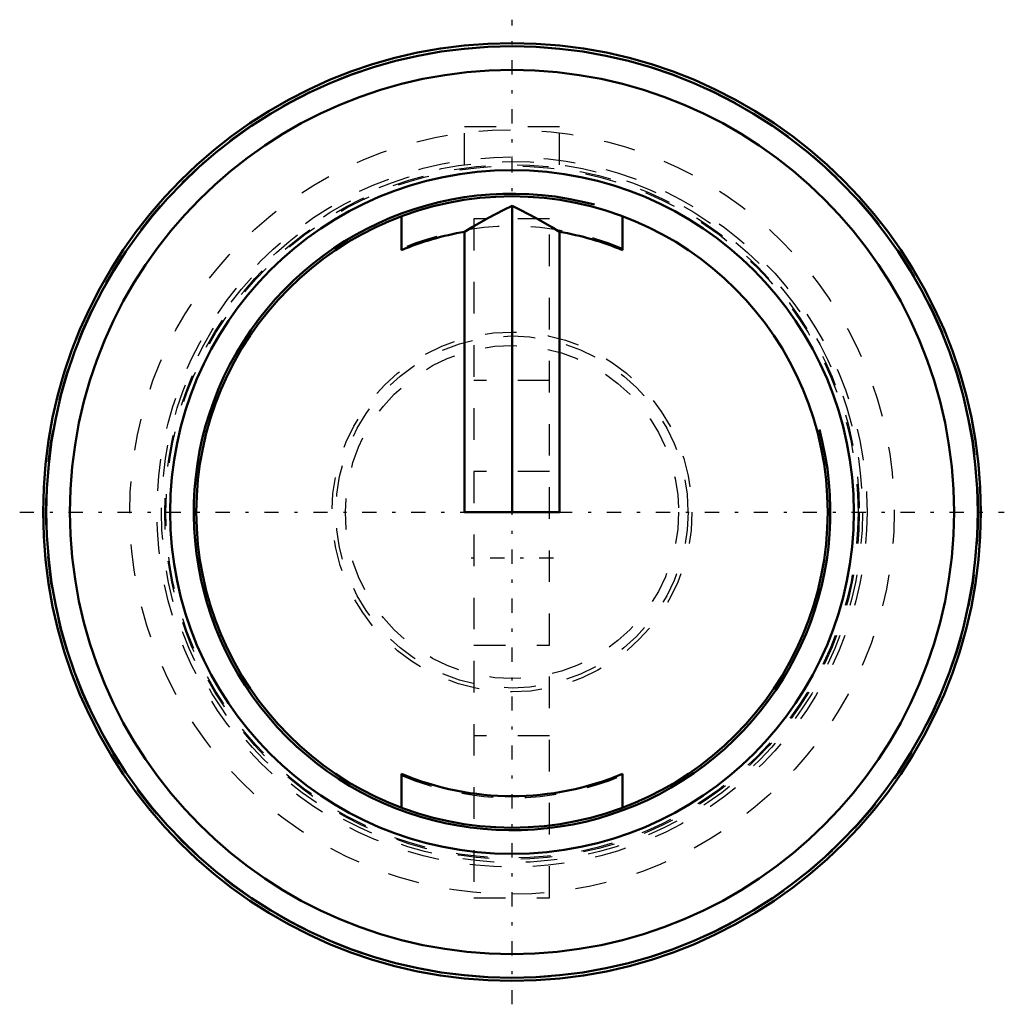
# Model space of a CAD drawing. Header units: millimetres. Extents: x -15.6 to 15.6, y -15.6 to 15.6.
import ezdxf

# ---------------------------------------------------------------- set-up
doc = ezdxf.new("R2010")
doc.units = ezdxf.units.MM
doc.linetypes.add('Center', pattern=[1.5, 0.45, -0.5, 0.05, -0.5])
doc.linetypes.add('Dashed', pattern=[2, 1, -1])
for name, color, linetype, lineweight in [('AM_0', 7, 'Continuous', 30), ('AM_10', 7, 'Continuous', 5), ('AM_3', 7, 'Dashed', 5), ('AM_7', 7, 'Center', 5)]:
    doc.layers.add(name, color=color, linetype=linetype, lineweight=lineweight)

msp = doc.modelspace()

# ---------------------------------------------------------------- linework, layer by layer
at = {"layer": 'AM_0', "color": 7, "linetype": 'Continuous', "lineweight": 50}
for p, q in [((0, 0), (0, 9.698)), ((-3.5, 9.367), (-3.5, 8.292)), ((3.5, 8.292), (3.5, 9.367)), ((-1.5, 0), (-1.5, 8.874)), ((1.5, 8.874), (1.5, 0)), ((1.5, 0), (-1.5, 0)), ((-3.5, -8.292), (-3.5, -9.367)), ((3.5, -9.367), (3.5, -8.292))]:
    msp.add_line(p, q, dxfattribs=at)
for points in [[(-1.5, 8.874), (-1.259, 9.024), (-0.767, 9.31), (-0.259, 9.574), (0, 9.698)], [(0, 9.698), (0.259, 9.574), (0.767, 9.31), (1.259, 9.024), (1.5, 8.874)]]:
    msp.add_lwpolyline(points, dxfattribs=at)
for radius in [14.85, 14.75, 14, 10.83, 10]:
    msp.add_circle((0, 0), radius, dxfattribs=at)
for start, end in [(99.5941, 112.8854), (67.1146, 80.4059), (247.1146, 292.8854)]:
    msp.add_arc((0, 0), 9, start, end, dxfattribs=at)
at = {"layer": 'AM_10', "color": 7, "linetype": 'Continuous', "lineweight": 50}
msp.add_arc((0, 0), 10.08, 75, 15, dxfattribs=at)
at = {"layer": 'AM_3', "color": 6, "linetype": 'Dashed', "lineweight": 25}
for p, q in [((1.5, 12.2), (-1.5, 12.2)), ((-1.5, 10.998), (-1.5, 12.2)), ((1.5, 10.998), (1.5, 12.2)), ((1.19, 9.285), (-1.21, 9.285)), ((-1.21, 9.285), (-1.21, -12.215)), ((1.19, -12.215), (1.19, 9.285)), ((1.19, 4.16), (-1.21, 4.16)), ((1.19, 1.285), (-1.21, 1.285)), ((-1.21, -4.215), (1.19, -4.215)), ((1.19, -7.09), (-1.21, -7.09)), ((-1.21, -12.215), (1.19, -12.215))]:
    msp.add_line(p, q, dxfattribs=at)
for radius in [14.772, 12.106, 11.244, 11.1, 11, 10.962, 5.7, 5.575, 5.275]:
    msp.add_circle((0, 0), radius, dxfattribs=at)
for start, end in [(67.2482, 112.7518), (247.2482, 292.7518)]:
    msp.add_arc((0, 0), 9.05, start, end, dxfattribs=at)
at = {"layer": 'AM_7', "color": 4, "linetype": 'Center', "lineweight": 25}
for p, q in [((0, -15.592), (0, 15.592)), ((-15.592, 0), (15.592, 0)), ((1.31, -1.465), (-1.33, -1.465))]:
    msp.add_line(p, q, dxfattribs=at)

doc.saveas('drawing.dxf')
